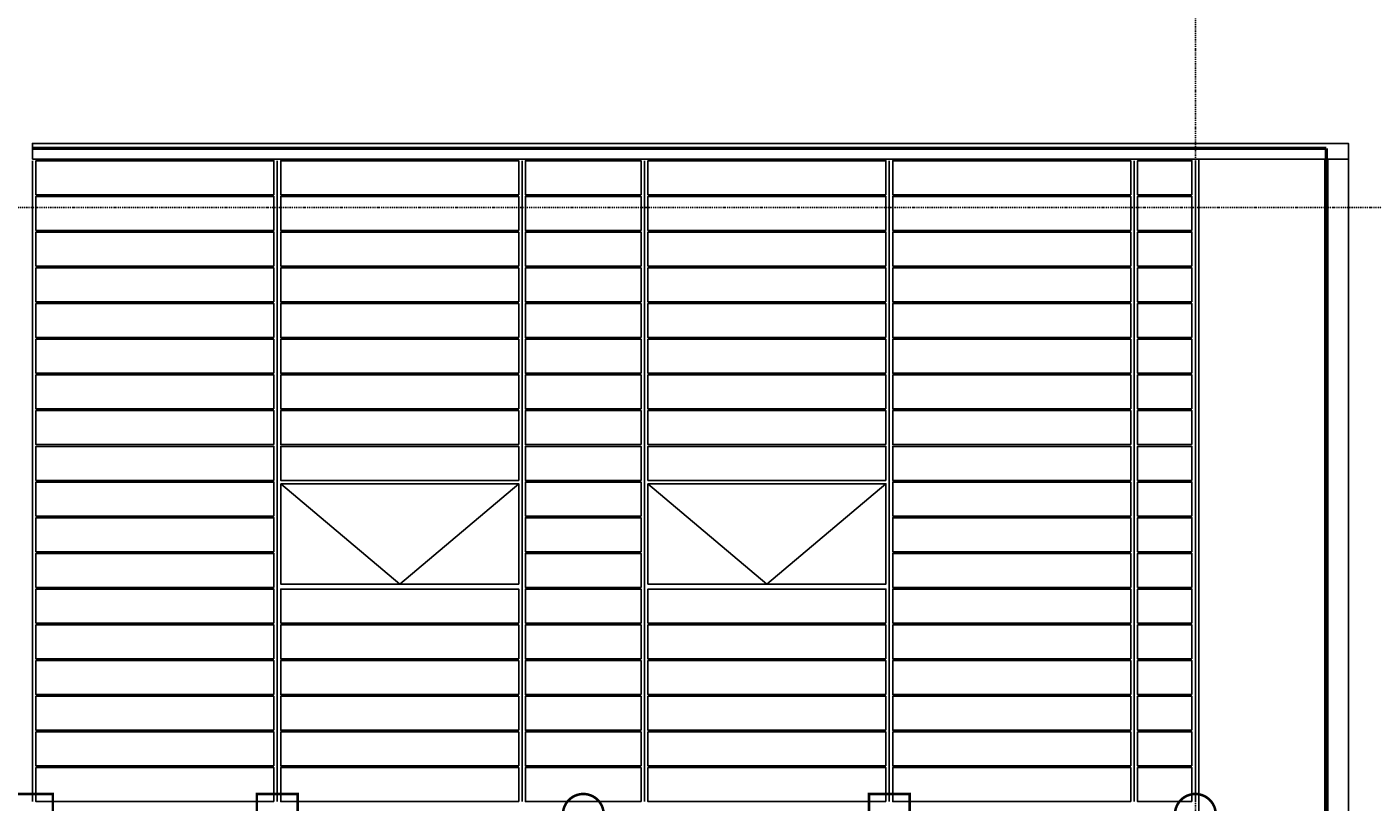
# Model space of a CAD drawing. Header units: millimetres. Extents: x 361 to 67326, y 666 to 56869.
# Tile 128 of 129: x 52786 to 60704, y 45054 to 49613. Entities that reach past the tile are written whole.
import ezdxf

# ---------------------------------------------------------------- set-up
doc = ezdxf.new("R2010")
doc.units = ezdxf.units.MM
doc.linetypes.add('DASHDOT', pattern=[25.4, 12.7, -6.35, 0, -6.35])
doc.linetypes.add('GESTRICHELTX2', pattern=[0.3, 0.2, -0.1])
for name, color, linetype in [('alu uprof', 3, 'Continuous'), ('beugels', 3, 'Continuous'), ('keramiek', 1, 'Continuous'), ('kozijn', 2, 'Continuous'), ('maat', 1, 'Continuous'), ('stramien', 1, 'DASHDOT'), ('vanarris', 253, 'Continuous')]:
    doc.layers.add(name, color=color, linetype=linetype)
doc.styles.add('dd', font='ddHelvetica45.ttf')
doc.dimstyles.new('DD-PEIL MAATVOERING', dxfattribs={"dimscale": 18, "dimtxt": 2, "dimasz": 3, "dimexe": 4, "dimexo": 4, "dimgap": 1, "dimtad": 2, "dimjust": 4, "dimtoh": 1, "dimdec": 0, "dimrnd": 1, "dimzin": 12, "dimdsep": 46, "dimtxsty": 'dd', "dimblk1": 'NONE', "dimblk2": 'PEIL +p', "dimsah": 1, "dimcen": 0, "dimse1": 1, "dimse2": 1, "dimsd1": 1, "dimsd2": 1, "dimclrd": 253, "dimclre": 253, "dimclrt": 7, "dimadec": 0, "dimazin": 0, "dimtfac": 1, "dimtdec": 0, "dimtofl": 0, "dimtmove": 0, "dimatfit": 0, "dimldrblk": 'NONE', "dimfxl": 0.5, "dimtfill": 1, "dimtolj": 1, "dimtzin": 0, "dimarcsym": 0})

# ---------------------------------------------------------------- blocks, each defined once
blk = doc.blocks.new('*U72')
at = {"layer": 'stramien', "color": 1, "ltscale": 0.5}
blk.add_lwpolyline([(0, 21501.2), (0, -25501.2)], dxfattribs=at)
blk = doc.blocks.new('*U71')
at = {"layer": 'stramien', "color": 0, "linetype": 'ByBlock', "lineweight": -2, "transparency": 16777216}
blk.add_blockref('*U72', (50400, 0), dxfattribs=at)
blk = doc.blocks.new('*U376')
at = {"layer": 'keramiek'}
blk.add_lwpolyline([(-700, -100), (700, -100), (700, 100), (-700, 100)], close=True, dxfattribs=at)
blk = doc.blocks.new('*U377')
at = {"layer": 'keramiek', "color": 0, "linetype": 'ByBlock', "lineweight": -2, "transparency": 16777216}
for p in [(0, 3570), (0, 3360), (0, 3150), (0, 2940), (0, 2730), (0, 2520), (0, 2310), (0, 2100), (0, 1890), (0, 1680), (0, 1470), (0, 1260), (0, 1050), (0, 840), (0, 630), (0, 420), (0, 210), (0, 0)]:
    blk.add_blockref('*U376', p, dxfattribs=at)
blk = doc.blocks.new('*U374')
at = {"layer": 'keramiek'}
blk.add_lwpolyline([(-340, -100), (340, -100), (340, 100), (-340, 100)], close=True, dxfattribs=at)
blk = doc.blocks.new('*U375')
at = {"layer": 'alu uprof', "color": 0, "linetype": 'ByBlock', "lineweight": -2, "transparency": 16777216}
for p in [(0, 3570), (0, 3360), (0, 3150), (0, 2940), (0, 2730), (0, 2520), (0, 2310), (0, 2100), (0, 1890), (0, 1680), (0, 1470), (0, 1260), (0, 1050), (0, 840), (0, 630), (0, 420), (0, 210), (0, 0)]:
    blk.add_blockref('*U374', p, dxfattribs=at)
blk = doc.blocks.new('*U372')
at = {"layer": 'keramiek'}
blk.add_lwpolyline([(20, -100), (340, -100), (340, 100), (20, 100)], close=True, dxfattribs=at)
blk = doc.blocks.new('*U373')
at = {"layer": 'alu uprof', "color": 0, "linetype": 'ByBlock', "lineweight": -2, "transparency": 16777216}
for p in [(0, 3570), (0, 3360), (0, 3150), (0, 2940), (0, 2730), (0, 2520), (0, 2310), (0, 2100), (0, 1890), (0, 1680), (0, 1470), (0, 1260), (0, 1050), (0, 840), (0, 630), (0, 420), (0, 210), (0, 0)]:
    blk.add_blockref('*U372', p, dxfattribs=at)
blk = doc.blocks.new('*U370')
at = {"layer": 'keramiek'}
blk.add_lwpolyline([(-700, -100), (700, -100), (700, 100), (-700, 100)], close=True, dxfattribs=at)
blk = doc.blocks.new('*U371')
at = {"layer": 'keramiek', "color": 0, "linetype": 'ByBlock', "lineweight": -2, "transparency": 16777216}
for p in [(0, 1050), (0, 840), (0, 630), (0, 420), (0, 210), (0, 0)]:
    blk.add_blockref('*U370', p, dxfattribs=at)
blk = doc.blocks.new('*U379')
at = {"layer": 'keramiek'}
blk.add_lwpolyline([(-700, -100), (700, -100), (700, 100), (-700, 100)], close=True, dxfattribs=at)
blk = doc.blocks.new('*U380')
at = {"layer": 'keramiek', "color": 0, "linetype": 'ByBlock', "lineweight": -2, "transparency": 16777216}
for p in [(0, 1050), (0, 840), (0, 630), (0, 420), (0, 210), (0, 0)]:
    blk.add_blockref('*U379', p, dxfattribs=at)
blk = doc.blocks.new('*U381')
at = {"layer": 'keramiek'}
blk.add_lwpolyline([(-700, -100), (700, -100), (700, 100), (-700, 100)], close=True, dxfattribs=at)
blk = doc.blocks.new('*U378')
at = {"layer": 'keramiek', "color": 0, "linetype": 'ByBlock', "lineweight": -2, "transparency": 16777216}
for p in [(0, 3570), (0, 3360), (0, 3150), (0, 2940), (0, 2730), (0, 2520), (0, 2310), (0, 2100), (0, 1890), (0, 1680), (0, 1470), (0, 1260), (0, 1050), (0, 840), (0, 630), (0, 420), (0, 210), (0, 0)]:
    blk.add_blockref('*U381', p, dxfattribs=at)
blk = doc.blocks.new('*U382')
at = {"layer": 'keramiek'}
blk.add_lwpolyline([(-700, -100), (700, -100), (700, 100), (-700, 100)], close=True, dxfattribs=at)
blk = doc.blocks.new('*U383')
at = {"layer": 'keramiek', "color": 0, "linetype": 'ByBlock', "lineweight": -2, "transparency": 16777216}
for p in [(0, 1680), (0, 1470), (0, 1260), (0, 1050), (0, 840), (0, 630), (0, 420), (0, 210), (0, 0)]:
    blk.add_blockref('*U382', p, dxfattribs=at)
blk = doc.blocks.new('*U384')
at = {"layer": 'keramiek'}
blk.add_lwpolyline([(-700, -100), (700, -100), (700, 100), (-700, 100)], close=True, dxfattribs=at)
blk = doc.blocks.new('*U385')
at = {"layer": 'keramiek', "color": 0, "linetype": 'ByBlock', "lineweight": -2, "transparency": 16777216}
for p in [(0, 1680), (0, 1470), (0, 1260), (0, 1050), (0, 840), (0, 630), (0, 420), (0, 210), (0, 0)]:
    blk.add_blockref('*U384', p, dxfattribs=at)
blk = doc.blocks.new('PEIL +p')
blk.add_line((0, 0.5), (0, -0.5))
blk.add_lwpolyline([(0, 0, 0, 1, 0), (1, 0, 1, 1, 0)], format="xyseb")
blk.add_lwpolyline([(0, 0), (1, -0.5), (1, 0.5), (0, 0)], close=True)
blk = doc.blocks.new('*D412')
at = {"layer": 'Defpoints', "color": 0, "transparency": 16777216}
for p in [(60220.4, 45051.2), (62922.7, 45051.2), (60220.4, 17051.2)]:
    blk.add_point(p, dxfattribs=at)
at = {"layer": 'maat', "color": 253, "linetype": 'GESTRICHELTX2', "lineweight": -2, "transparency": 16777216}
blk.add_line((62922.7, 17051.2), (62922.7, 44751.2), dxfattribs=at)
at = {"layer": 'maat', "color": 253, "lineweight": -2, "transparency": 16777216, "xscale": 300, "yscale": 300, "zscale": 300, "rotation": 90}
blk.add_blockref('PEIL +p', (62922.7, 45051.2), dxfattribs=at)
at = {"layer": 'maat', "color": 7, "transparency": 16777216, "insert": (64005.4, 45277.9), "char_height": 200, "attachment_point": 5, "style": 'dd', "bg_fill": 3, "box_fill_scale": 1.1, "bg_fill_color": 256, "bg_fill_true_color": 13158600, "bg_fill_transparency": 0}
blk.add_mtext('\\A1;28000 +p', dxfattribs=at)
blk = doc.blocks.new('_NONE')
at = {"color": 0, "linetype": 'ByBlock'}
blk.add_circle((0, 0), 0.25, dxfattribs=at)
blk = doc.blocks.new('*D413')
at = {"layer": 'Defpoints', "color": 0, "transparency": 16777216}
for p in [(60220.4, 48551.2), (62922.7, 48551.2), (60220.4, 17051.2)]:
    blk.add_point(p, dxfattribs=at)
at = {"layer": 'maat', "color": 253, "linetype": 'GESTRICHELTX2', "lineweight": -2, "transparency": 16777216}
blk.add_line((62922.7, 17051.2), (62922.7, 48251.2), dxfattribs=at)
at = {"layer": 'maat', "color": 253, "lineweight": -2, "transparency": 16777216, "xscale": 300, "yscale": 300, "zscale": 300, "rotation": 90}
blk.add_blockref('PEIL +p', (62922.7, 48551.2), dxfattribs=at)
at = {"layer": 'maat', "color": 7, "transparency": 16777216, "insert": (64006.3, 48777.9), "char_height": 200, "attachment_point": 5, "style": 'dd', "bg_fill": 3, "box_fill_scale": 1.1, "bg_fill_color": 256, "bg_fill_true_color": 13158600, "bg_fill_transparency": 0}
blk.add_mtext('\\A1;31500 +p', dxfattribs=at)
blk = doc.blocks.new('*D414')
at = {"layer": 'Defpoints', "color": 0, "transparency": 16777216}
for p in [(57991.1, 48931.2), (62922.7, 48931.2), (60220.4, 17051.2)]:
    blk.add_point(p, dxfattribs=at)
at = {"layer": 'maat', "color": 253, "linetype": 'GESTRICHELTX2', "lineweight": -2, "transparency": 16777216}
blk.add_line((62922.7, 17051.2), (62922.7, 48631.2), dxfattribs=at)
at = {"layer": 'maat', "color": 253, "lineweight": -2, "transparency": 16777216, "xscale": 300, "yscale": 300, "zscale": 300, "rotation": 90}
blk.add_blockref('PEIL +p', (62922.7, 48931.2), dxfattribs=at)
at = {"layer": 'maat', "color": 7, "transparency": 16777216, "insert": (64006.3, 49157.9), "char_height": 200, "attachment_point": 5, "style": 'dd', "bg_fill": 3, "box_fill_scale": 1.1, "bg_fill_color": 256, "bg_fill_true_color": 13158600, "bg_fill_transparency": 0}
blk.add_mtext('\\A1;31880 +p', dxfattribs=at)

msp = doc.modelspace()

# ---------------------------------------------------------------- linework, layer by layer
at = {"layer": 'alu uprof'}
for points in [[(52818.9, 48836.2), (60558.9, 48836.2), (60558.9, 48928.7), (52818.9, 48928.7)], [(59678.9, 40916.2), (60558.9, 40916.2), (60558.9, 48836.2), (59678.9, 48836.2)]]:
    msp.add_lwpolyline(points, close=True, dxfattribs=at)
for points in [[(52818.9, 48826.2), (52818.9, 45056.2)], [(54258.9, 48826.2), (54258.9, 45056.2)], [(55698.9, 48826.2), (55698.9, 45056.2)], [(56418.9, 48826.2), (56418.9, 45056.2)], [(57858.9, 48826.2), (57858.9, 45056.2)], [(59298.9, 48826.2), (59298.9, 45056.2)], [(59658.9, 48826.2), (59658.9, 45056.2)]]:
    msp.add_lwpolyline(points, dxfattribs=at)
at = {"layer": 'beugels', "color": 93, "const_width": 15}
for points in [[(52938.9, 44861.2), (52698.9, 44861.2), (52698.9, 45101.2), (52938.9, 45101.2)], [(54378.9, 44861.2), (54138.9, 44861.2), (54138.9, 45101.2), (54378.9, 45101.2)]]:
    msp.add_lwpolyline(points, close=True, dxfattribs=at)
at = {"layer": 'beugels', "color": 10, "const_width": 15}
msp.add_lwpolyline([(56179, 44982.1, 0.412064), (56058.9, 45101.3, 0.412362), (55938.8, 44981.9, 0.416068), (56058.9, 44861.1, 0.416366)], format="xyb", close=True, dxfattribs=at)
at = {"layer": 'kozijn'}
for points in [[(54278.9, 46926.2), (55678.9, 46926.2), (55678.9, 46336.2), (54278.9, 46336.2)], [(56438.9, 46926.2), (57838.9, 46926.2), (57838.9, 46336.2), (56438.9, 46336.2)]]:
    msp.add_lwpolyline(points, close=True, dxfattribs=at)
at = {"layer": 'kozijn', "color": 1}
for points in [[(54278.9, 46926.2), (54978.9, 46336.2), (55678.9, 46926.2)], [(56438.9, 46926.2), (57138.9, 46336.2), (57838.9, 46926.2)]]:
    msp.add_lwpolyline(points, dxfattribs=at)
at = {"layer": 'stramien', "color": 1, "ltscale": 0.5}
msp.add_lwpolyline([(1736.5, 48551.2), (67326.2, 48551.2)], dxfattribs=at)
at = {"layer": 'vanarris', "lineweight": 50}
for q in [(52818.9, 48898.7), (60428.9, 48836.2)]:
    msp.add_line((60428.9, 48898.7), q, dxfattribs=at)
at = {"layer": 'vanarris', "lineweight": 70}
msp.add_line((60428.9, 48836.2), (60428.9, 40926.2), dxfattribs=at)

# ---------------------------------------------------------------- block references
at = {"layer": 'alu uprof', "xscale": -1}
for name, p in [('*U375', (56058.9, 45156.2)), ('*U373', (59658.9, 45156.2))]:
    msp.add_blockref(name, p, dxfattribs=at)
at = {"layer": 'keramiek', "xscale": -1}
for name, p in [('*U378', (53538.9, 45156.2)), ('*U385', (54978.9, 47046.2)), ('*U383', (57138.9, 47046.2)), ('*U377', (58578.9, 45156.2)), ('*U380', (54978.9, 45156.2)), ('*U371', (57138.9, 45156.2))]:
    msp.add_blockref(name, p, dxfattribs=at)
at = {"layer": 'stramien'}
msp.add_blockref('*U71', (9258.9, 34362.5), dxfattribs=at)

# ---------------------------------------------------------------- next in the draw order: dimensions: what is measured, and where the dimension line sits
at = {"layer": 'maat'}
dim = msp.add_linear_dim(base=(62922.7, 45051.2), p1=(60220.4, 17051.2), p2=(60220.4, 45051.2), angle=90, dimstyle='DD-PEIL MAATVOERING', override={"dimpost": ' +p'}, dxfattribs=at)
dim.commit()
dim.dimension.update_dxf_attribs({"geometry": '*D412', "text_midpoint": (64005.4, 45277.9)})

# ---------------------------------------------------------------- next in the draw order: dimensions: what is measured, and where the dimension line sits
dim = msp.add_linear_dim(base=(62922.7, 48551.2), p1=(60220.4, 17051.2), p2=(60220.4, 48551.2), angle=90, dimstyle='DD-PEIL MAATVOERING', override={"dimpost": ' +p'}, dxfattribs=at)
dim.commit()
dim.dimension.update_dxf_attribs({"geometry": '*D413', "text_midpoint": (64006.3, 48777.9)})

# ---------------------------------------------------------------- next in the draw order: dimensions: what is measured, and where the dimension line sits
dim = msp.add_linear_dim(base=(62922.7, 48931.2), p1=(60220.4, 17051.2), p2=(57991.1, 48931.2), angle=90, dimstyle='DD-PEIL MAATVOERING', override={"dimpost": ' +p'}, dxfattribs=at)
dim.commit()
dim.dimension.update_dxf_attribs({"geometry": '*D414', "text_midpoint": (64006.3, 49157.9)})

# ---------------------------------------------------------------- next in the draw order: linework, layer by layer
at = {"layer": 'beugels', "color": 93, "const_width": 15}
msp.add_lwpolyline([(57978.9, 44861.2), (57738.9, 44861.2), (57738.9, 45101.2), (57978.9, 45101.2)], close=True, dxfattribs=at)
at = {"layer": 'beugels', "color": 10, "const_width": 15}
msp.add_lwpolyline([(59779, 44982.1, 0.412064), (59658.9, 45101.3, 0.412362), (59538.8, 44981.9, 0.416068), (59658.9, 44861.1, 0.416366)], format="xyb", close=True, dxfattribs=at)

doc.saveas('drawing.dxf')
